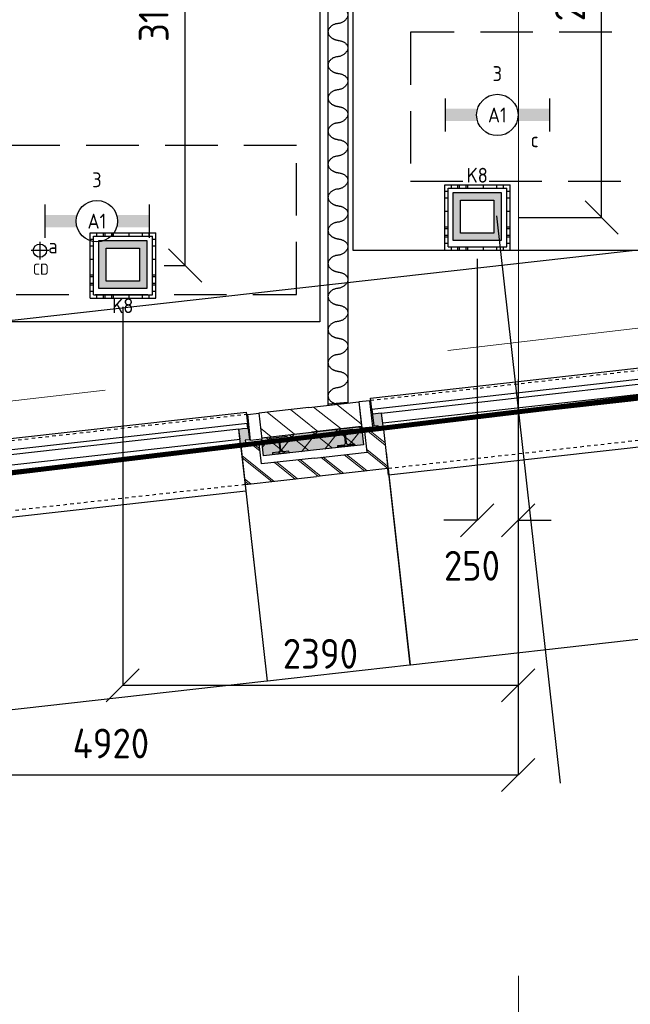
# Model space of a CAD drawing. Header units: millimetres. Extents: x -38032 to 104346, y -31182 to 78566.
# Tile 161 of 213: x 88848 to 92535, y 6717 to 12668. Entities that reach past the tile are written whole.
import ezdxf
from ezdxf.enums import TextEntityAlignment as Align

# ---------------------------------------------------------------- set-up
doc = ezdxf.new("R2010")
doc.units = ezdxf.units.MM
doc.header["$LTSCALE"] = 100
doc.set_wipeout_variables(frame=1)
doc.header["$PDMODE"] = 1
for name, pattern in [('HIDDEN', [9.525, 6.35, -3.175]), ('HIDDEN2', [4.7625, 3.175, -1.5875]), ('STYLE_01', [0.41664, 0.20828, -0.20836]), ('STYLE_11', [5, 3.888855, -0.416718, 0.277786, -0.416641])]:
    doc.linetypes.add(name, pattern=pattern)
for name, color, linetype in [('AL$1A---_ALGEMEEN', 8, 'Continuous'), ('AL------_MAATV', 200, 'Continuous'), ('AL------_MAATVOERING', 2, 'Continuous'), ('AL------_SPARING', 2, 'Continuous'), ('AM$1A---_ARCERING', 8, 'Continuous'), ('BOUWKUNDIG', 8, 'Continuous'), ('brandscheiding', 5, 'HIDDEN'), ('EL6222--', 3, 'Continuous'), ('EL6311--', 3, 'Continuous'), ('LICHT_TEXT018', 1, 'Continuous'), ('versterkte strook', 7, 'Continuous'), ('Vloerdoos', 3, 'Continuous'), ('Vloerdoos (OUD)', 3, 'Continuous')]:
    doc.layers.add(name, color=color, linetype=linetype)
doc.layers.add('stramien', color=1, linetype='Continuous', lineweight=9)
doc.layers.get('Vloerdoos').off()
doc.styles.add('Arial', font='ARIAL.TTF')
doc.styles.add('BURO-018', font='iso.shx', dxfattribs={"height": 90})
doc.styles.get("Standard").update_dxf_attribs({"font": 'iso.shx'})
doc.dimstyles.new('STABICAD', dxfattribs={"dimscale": 100, "dimtxt": 1.8, "dimasz": 2, "dimexe": 0, "dimexo": 2.5, "dimgap": 1.5, "dimtad": 0, "dimdec": 0, "dimrnd": 10, "dimzin": 0, "dimdsep": 46, "dimtxsty": 'Standard', "dimblk1": 'OBLIQUE', "dimblk2": 'OBLIQUE', "dimsah": 1, "dimcen": -3, "dimadec": 0, "dimazin": 0, "dimtfac": 1, "dimtdec": 0, "dimtofl": 0, "dimtmove": 2, "dimatfit": 3, "dimfxl": 0, "dimtvp": 1.055556, "dimtolj": 1, "dimtzin": 0, "dimarcsym": 0})
doc.dimstyles.new('VyA', dxfattribs={"dimtxt": 2.272868, "dimasz": 2.120801, "dimexe": 1.5, "dimexo": 1.59, "dimgap": 0.5, "dimtad": 1, "dimdec": 0, "dimzin": 11, "dimtxsty": 'Arial', "dimblk": 'VW_SLASH', "dimcen": 0, "dimdle": 1, "dimazin": 0, "dimtfac": 0.8, "dimtdec": 0, "dimtix": 1, "dimtmove": 0, "dimatfit": 0, "dimldrblk": 'VW_FILLEDARROW', "dimfxl": 0, "dimfrac": 2, "dimtolj": 1, "dimtzin": 11, "dimarcsym": 0})
pattern_1 = [(135, (0, 0), (70.7107, 70.7107), []), (45, (299.34, -299.34), (70.7107, -70.7107), [])]
pattern_2 = [(45, (0, 0), (70.7107, -70.7107), []), (45, (7.07, -7.07), (70.7107, -70.7107), [])]
pattern_3 = [(45, (0, 0), (70.7107, -70.7107), [])]

# ---------------------------------------------------------------- blocks, each defined once
blk = doc.blocks.new('_Oblique')
at = {"color": 0, "linetype": 'ByBlock', "lineweight": -2}
blk.add_line((-0.5, -0.5), (0.5, 0.5), dxfattribs=at)
blk = doc.blocks.new('*D41')
at = {"layer": 'AL------_MAATVOERING', "color": 0, "lineweight": -2}
for p, q in [((91610, 11222.2), (91610, 9642.6)), ((91857.6, 10493.4), (91857.6, 9642.6)), ((91610, 9642.6), (91410, 9642.6)), ((91857.6, 9642.6), (92057.6, 9642.6))]:
    blk.add_line(p, q, dxfattribs=at)
at = {"layer": 'Defpoints', "color": 0}
for p in [(91610, 11472.2), (91857.6, 10743.4), (91857.6, 9642.6)]:
    blk.add_point(p, dxfattribs=at)
at = {"layer": 'AL------_MAATVOERING', "color": 0, "lineweight": -2, "xscale": 200, "yscale": 200, "zscale": 200}
blk.add_blockref('_Oblique', (91610, 9642.6), dxfattribs=at)
at = {"layer": 'AL------_MAATVOERING', "color": 0, "lineweight": -2, "xscale": 200, "yscale": 200, "zscale": 200, "rotation": 180}
blk.add_blockref('_Oblique', (91857.6, 9642.6), dxfattribs=at)
at = {"layer": 'AL------_MAATVOERING', "color": 0, "insert": (91578.8, 9367.7), "char_height": 180, "attachment_point": 5}
blk.add_mtext('\\A1;250', dxfattribs=at)
blk = doc.blocks.new('*D42')
at = {"layer": 'AL------_MAATVOERING', "color": 0, "lineweight": -2}
for p, q in [((91860, 14300), (92361.8, 14300)), ((92361.8, 11472.2), (92361.8, 14300)), ((91860, 11472.2), (92361.8, 11472.2))]:
    blk.add_line(p, q, dxfattribs=at)
at = {"layer": 'Defpoints', "color": 0}
for p in [(91610, 14300), (92361.8, 14300), (91610, 11472.2)]:
    blk.add_point(p, dxfattribs=at)
at = {"layer": 'AL------_MAATVOERING', "color": 0, "lineweight": -2, "xscale": 200, "yscale": 200, "zscale": 200}
for p, rotation in [((92361.8, 14300), 90), ((92361.8, 11472.2), 270)]:
    blk.add_blockref('_Oblique', p, dxfattribs=dict(at, rotation=rotation))
at = {"layer": 'AL------_MAATVOERING', "color": 0, "insert": (92171.8, 12886.1), "char_height": 180, "attachment_point": 5, "rotation": 90}
blk.add_mtext('\\A1;2830', dxfattribs=at)
blk = doc.blocks.new('*D43')
at = {"layer": 'AL------_MAATVOERING', "color": 0, "lineweight": -2}
for p, q in [((89470, 10932.2), (89470, 8645.7)), ((91857.6, 10203.4), (91857.6, 8645.7)), ((89470, 8645.7), (91857.6, 8645.7))]:
    blk.add_line(p, q, dxfattribs=at)
at = {"layer": 'Defpoints', "color": 0}
for p in [(89470, 11182.2), (91857.6, 10453.4), (91857.6, 8645.7)]:
    blk.add_point(p, dxfattribs=at)
at = {"layer": 'AL------_MAATVOERING', "color": 0, "lineweight": -2, "xscale": 200, "yscale": 200, "zscale": 200, "rotation": 180}
blk.add_blockref('_Oblique', (89470, 8645.7), dxfattribs=at)
at = {"layer": 'AL------_MAATVOERING', "color": 0, "lineweight": -2, "xscale": 200, "yscale": 200, "zscale": 200}
blk.add_blockref('_Oblique', (91857.6, 8645.7), dxfattribs=at)
at = {"layer": 'AL------_MAATVOERING', "color": 0, "insert": (90663.8, 8835.7), "char_height": 180, "attachment_point": 5}
blk.add_mtext('\\A1;2390', dxfattribs=at)
blk = doc.blocks.new('*D44')
at = {"layer": 'AL------_MAATVOERING', "color": 0, "lineweight": -2}
for p, q in [((86940, 10682.2), (86940, 8103.8)), ((91857.6, 9953.4), (91857.6, 8103.8)), ((86940, 8103.8), (91857.6, 8103.8))]:
    blk.add_line(p, q, dxfattribs=at)
at = {"layer": 'Defpoints', "color": 0}
for p in [(86940, 10932.2), (91857.6, 10203.4), (91857.6, 8103.8)]:
    blk.add_point(p, dxfattribs=at)
at = {"layer": 'AL------_MAATVOERING', "color": 0, "lineweight": -2, "xscale": 200, "yscale": 200, "zscale": 200, "rotation": 180}
blk.add_blockref('_Oblique', (86940, 8103.8), dxfattribs=at)
at = {"layer": 'AL------_MAATVOERING', "color": 0, "lineweight": -2, "xscale": 200, "yscale": 200, "zscale": 200}
blk.add_blockref('_Oblique', (91857.6, 8103.8), dxfattribs=at)
at = {"layer": 'AL------_MAATVOERING', "color": 0, "insert": (89398.8, 8293.8), "char_height": 180, "attachment_point": 5}
blk.add_mtext('\\A1;4920', dxfattribs=at)
blk = doc.blocks.new('*D48')
at = {"layer": 'AL------_MAATVOERING', "color": 0, "lineweight": -2}
for p, q in [((89720, 14300), (89847.2, 14300)), ((89847.2, 11182.2), (89847.2, 14300)), ((89720, 11182.2), (89847.2, 11182.2))]:
    blk.add_line(p, q, dxfattribs=at)
at = {"layer": 'Defpoints', "color": 0}
for p in [(89470, 14300), (89847.2, 14300), (89470, 11182.2)]:
    blk.add_point(p, dxfattribs=at)
at = {"layer": 'AL------_MAATVOERING', "color": 0, "lineweight": -2, "xscale": 200, "yscale": 200, "zscale": 200}
for p, rotation in [((89847.2, 14300), 90), ((89847.2, 11182.2), 270)]:
    blk.add_blockref('_Oblique', p, dxfattribs=dict(at, rotation=rotation))
at = {"layer": 'AL------_MAATVOERING', "color": 0, "insert": (89657.2, 12741.1), "char_height": 180, "attachment_point": 5, "rotation": 90}
blk.add_mtext('\\A1;3120', dxfattribs=at)
blk = doc.blocks.new('VLOERDOOS')
at = {"layer": 'Vloerdoos (OUD)'}
for p, q in [((0, 395), (395, 395)), ((0, 395), (0, 0)), ((20, 375), (20, 20)), ((20, 375), (375, 375)), ((40, 375), (40, 395)), ((80, 375), (80, 395)), ((90, 375), (90, 395)), ((130, 375), (130, 395)), ((140, 375), (140, 395)), ((235, 375), (235, 395)), ((315, 375), (315, 395)), ((355, 375), (355, 395)), ((375, 375), (375, 20)), ((395, 395), (395, 0)), ((0, 355), (20, 355)), ((0, 315), (20, 315)), ((0, 305), (20, 305)), ((375, 355), (395, 355)), ((375, 315), (395, 315)), ((375, 305), (395, 305)), ((0, 265), (20, 265)), ((0, 255), (20, 255)), ((375, 265), (395, 265)), ((375, 255), (395, 255)), ((0, 160), (20, 160)), ((375, 160), (395, 160)), ((0, 80), (20, 80)), ((375, 80), (395, 80)), ((0, 40), (20, 40)), ((0, 0), (395, 0)), ((20, 20), (375, 20)), ((40, 0), (40, 20)), ((80, 0), (80, 20)), ((90, 0), (90, 20)), ((130, 0), (130, 20)), ((140, 0), (140, 20)), ((235, 0), (235, 20)), ((315, 0), (315, 20)), ((355, 0), (355, 20)), ((375, 40), (395, 40))]:
    blk.add_line(p, q, dxfattribs=at)
blk = doc.blocks.new('1115B6630')
at = {"color": 0}
for p, q in [((-6.3, 2), (-6.3, -2)), ((6.3, 2), (6.3, -2))]:
    blk.add_line(p, q, dxfattribs=at)
at = {"color": 0, "linetype": 'Continuous'}
blk.add_circle((0, 0), 2.5, dxfattribs=at)
at = {"color": 0}
for points in [[(-2.5, 0.75), (-6.3, 0.75), (-2.5, -0.75), (-6.3, -0.75)], [(2.5, 0.75), (6.3, 0.75), (2.5, -0.75), (6.3, -0.75)]]:
    blk.add_solid(points, dxfattribs=at)
at = {"color": 0, "linetype": 'Continuous', "style": 'BURO-018'}
for tag, p in [('E_GKAST', (0, 8)), ('E_GROEP', (0, 5)), ('E_SGROEP', (4.5, 5)), ('E_ARMCODE', (0, 0)), ('E_SLET', (4.5, -3))]:
    blk.add_attdef(tag, text='', height=1.8, dxfattribs=at).set_placement(p, align=Align.MIDDLE)
blk = doc.blocks.new('E00414')
at = {"color": 0, "linetype": 'Continuous'}
for p, q in [((-2.9, -2.9), (-2.9, 2.9)), ((-2.9, 2.9), (2.9, 2.9)), ((2.9, 2.9), (2.9, -2.9)), ((-2, 2), (2, 2)), ((-2, -2), (-2, 2)), ((2, 2), (2, -2)), ((2, -2), (-2, -2)), ((2.9, -2.9), (-2.9, -2.9))]:
    blk.add_line(p, q, dxfattribs=at)
at = {"color": 0}
for points in [[(-2.9, 2.9), (2.9, 2.9), (-2, 2), (2, 2)], [(-2, -2), (-2.9, -2.9), (-2, 2), (-2.9, 2.9)], [(2, 2), (2.9, 2.9), (2, -2), (2.9, -2.9)], [(2, -2), (2.9, -2.9), (-2, -2), (-2.9, -2.9)]]:
    blk.add_solid(points, dxfattribs=at)
at = {"color": 0, "linetype": 'Continuous', "style": 'BURO-018'}
for tag, p in [('E_GKAST', (0, 8)), ('E_GROEP', (0, 5)), ('E_SGROEP', (4.5, 5))]:
    blk.add_attdef(tag, text='', height=1.8, dxfattribs=at).set_placement(p, align=Align.MIDDLE)
at = {"color": 0, "linetype": 'Continuous', "style": 'BURO-018', "flags": 1}
for tag, p in [('E_VERMCODE', (13, 5)), ('E_MATCODE', (0, 0))]:
    blk.add_attdef(tag, text='', height=1.8, dxfattribs=at).set_placement(p, align=Align.MIDDLE)
blk = doc.blocks.new('Centraaldoos')
at = {"color": 1, "linetype": 'Continuous'}
for p, q in [((-2, 0), (2, 0)), ((0, -2), (0, 2))]:
    blk.add_line(p, q, dxfattribs=at)
at = {"color": 0, "linetype": 'Continuous'}
blk.add_circle((0, 0), 1.5, dxfattribs=at)
at = {"color": 0, "linetype": 'Continuous', "style": 'BURO-018'}
blk.add_attdef('AL_POSNR', text='', height=1.8, dxfattribs=at).set_placement((0, 3), align=Align.CENTER)
at = {"color": 0, "linetype": 'Continuous', "style": 'BURO-018', "flags": 1}
blk.add_attdef('AL_OMS', (0, 0), '', height=1.8, dxfattribs=at)
at = {"layer": 'AL------_MAATV', "style": 'BURO-018'}
blk.add_text('CD', height=2.531, rotation=180, dxfattribs=at).set_placement((1.61, 5.48))
blk = doc.blocks.new('HEA 100')
at = {"layer": 'AM$1A---_ARCERING', "linetype": 'Continuous', "lineweight": 0}
h = blk.add_hatch(color=256, dxfattribs=at)
edge = h.paths.add_edge_path()
edge.add_arc((14.5, -28), 12, 180, 270)
edge.add_line((14.5, -40), (50, -40))
edge.add_line((50, -40), (50, -48))
edge.add_line((50, -48), (-50, -48))
edge.add_line((-50, -48), (-50, -40))
edge.add_line((-50, -40), (-14.5, -40))
edge.add_arc((-14.5, -28), 12, 270, 360)
edge.add_line((-2.5, -28), (-2.5, 28))
edge.add_arc((-14.5, 28), 12, 0, 90)
edge.add_line((-14.5, 40), (-50, 40))
edge.add_line((-50, 40), (-50, 48))
edge.add_line((-50, 48), (50, 48))
edge.add_line((50, 48), (50, 40))
edge.add_line((50, 40), (14.5, 40))
edge.add_arc((14.5, 28), 12, 90, 180)
edge.add_line((2.5, 28), (2.5, -28))
at = {"layer": 'AL$1A---_ALGEMEEN', "color": 0, "flags": 128}
blk.add_lwpolyline([(2.5, -28, 0.414214), (14.5, -40), (50, -40), (50, -48), (-50, -48), (-50, -40), (-14.5, -40, 0.414214), (-2.5, -28), (-2.5, 28, 0.414214), (-14.5, 40), (-50, 40), (-50, 48), (50, 48), (50, 40), (14.5, 40, 0.414214), (2.5, 28)], format="xyb", close=True, dxfattribs=at)
blk = doc.blocks.new('zijdetail kozijn 2kops')
at = {"color": 0}
blk.add_wipeout([(-63, 420), (-130, 420), (-130, 262), (-63, 262)], dxfattribs=at).dxf.layer = 'AL$1A---_ALGEMEEN'
at = {"layer": 'AM$1A---_ARCERING', "linetype": 'Continuous', "lineweight": 0}
blk.add_hatch(color=256, dxfattribs=at).paths.add_polyline_path([(-54.2, 338), (-54.2, 366), (-56, 366), (-56, 266), (-31, 266), (-31, 243), (0, 243), (0, 338), (-22, 338)])
at = {"layer": 'AL$1A---_ALGEMEEN', "color": 0}
for points in [[(-63, 420), (-130, 420), (-130, 262), (-63, 262)], [(-54.2, 338), (-54.2, 366), (-56, 366), (-56, 266), (-31, 266), (-31, 243), (0, 243), (0, 338), (-22, 338)]]:
    blk.add_lwpolyline(points, close=True, dxfattribs=at)
blk = doc.blocks.new('31x_alu-2e-mk106b2-p')
at = {"layer": 'AM$1A---_ARCERING', "linetype": 'Continuous', "lineweight": 0}
for points in [[(-270, 2082), (-160, 2082), (-160, 1778), (-270, 1778)], [(-270, -130), (-160, -130), (-160, -434), (-270, -434)]]:
    blk.add_hatch(color=256, dxfattribs=at).paths.add_polyline_path(points)
at = {"layer": 'AM$1A---_ARCERING', "linetype": 'Continuous', "lineweight": 5}
h = blk.add_hatch(dxfattribs=at)
h.set_pattern_fill('ISOLATIE', color=256, style=0, pattern_type=2)
h.set_pattern_definition(pattern_1)
h.paths.add_polyline_path([(-270, 2082), (-160, 2082), (-160, 1778), (-270, 1778)])
h = blk.add_hatch(dxfattribs=at)
h.set_pattern_fill('ISOLATIE', color=256, style=0, pattern_type=2)
h.set_pattern_definition(pattern_1)
h.paths.add_polyline_path([(-270, -130), (-160, -130), (-160, -434), (-270, -434)])
at = {"layer": 'AL$1A---_ALGEMEEN', "color": 0, "linetype": 'STYLE_01'}
for p, q in [((-420, 1711), (-420, -63)), ((0, 1648), (0, 0))]:
    blk.add_line(p, q, dxfattribs=at)
at = {"layer": 'AL$1A---_ALGEMEEN', "color": 0}
blk.add_line((-270, -434), (-270, -130), dxfattribs=at)
at = {"layer": 'AL$1A---_ALGEMEEN', "color": 0, "flags": 128}
for points in [[(-160, 2082), (-160, 1778), (-270, 1778), (-270, 2082)], [(-270, -130), (-160, -130), (-160, -434)]]:
    blk.add_lwpolyline(points, dxfattribs=at)
at = {"layer": 'AL$1A---_ALGEMEEN', "color": 0}
blk.add_lwpolyline([(-243, 1648), (40, 1648), (40, 0), (-243, 0)], close=True, dxfattribs=at)
at = {"color": 0}
blk.add_wipeout([(-338, 1648), (-338, -46), (-276, -46), (-276, 1648)], dxfattribs=at).dxf.layer = 'AL$1A---_ALGEMEEN'
at = {"layer": 'AL$1A---_ALGEMEEN', "color": 0}
for points in [[(-435, 1704), (-366, 1704), (-366, -56), (-435, -56)], [(-338, 1648), (-338, -46), (-276, -46), (-276, 1648)]]:
    blk.add_lwpolyline(points, close=True, dxfattribs=at)
at = {"color": 0}
for points in [[(-238, 1648), (0, 1648), (0, 2082), (-113, 2082), (-113, 1761), (-238, 1761)], [(-238, 0), (0, 0), (0, -434), (-113, -434), (-113, -113), (-238, -113)], [(-420, -434), (-420, -130), (-270, -130), (-270, -310.6), (-270, -434)]]:
    blk.add_wipeout(points, dxfattribs=at).dxf.layer = 'AL$1A---_ALGEMEEN'
at = {"layer": 'AM$1A---_ARCERING', "linetype": 'Continuous', "lineweight": 5}
h = blk.add_hatch(dxfattribs=at)
h.set_pattern_fill('BAKSTEEN', color=256, style=0, pattern_type=2)
h.set_pattern_definition(pattern_2)
h.paths.add_polyline_path([(-238, 1648), (0, 1648), (0, 2082), (-113, 2082), (-113, 1761), (-238, 1761)])
h = blk.add_hatch(dxfattribs=at)
h.set_pattern_fill('BAKSTEEN', color=256, style=0, pattern_type=2)
h.set_pattern_definition(pattern_2)
h.paths.add_polyline_path([(-238, 0), (0, 0), (0, -434), (-113, -434), (-113, -113), (-238, -113)])
h = blk.add_hatch(dxfattribs=at)
h.set_pattern_fill('KALKZANDSTEEN', color=256, style=0, pattern_type=2)
h.set_pattern_definition(pattern_3)
edge = h.paths.add_edge_path()
edge.add_line((-420, -434), (-420, -130))
edge.add_line((-420, -130), (-270, -130))
edge.add_line((-270, -130), (-270, -310.6))
edge.add_line((-270, -310.6), (-270, -434))
at = {"layer": 'AL$1A---_ALGEMEEN', "color": 0, "flags": 128}
for points in [[(-238, 1648), (0, 1648), (0, 2082)], [(-113, 2082), (-113, 1761), (-238, 1761), (-238, 1648)], [(-238, 0), (0, 0), (0, -434)], [(-113, -434), (-113, -113), (-238, -113), (-238, 0)]]:
    blk.add_lwpolyline(points, dxfattribs=at)
at = {"layer": 'AL$1A---_ALGEMEEN', "color": 0}
blk.add_lwpolyline([(-420, -434), (-420, -130), (-270, -130), (-270, -310.6), (-270, -434)], dxfattribs=at)
at = {"layer": 'AL$1A---_ALGEMEEN', "color": 0, "xscale": -1, "rotation": 90}
blk.add_blockref('HEA 100', (-212, 1883), dxfattribs=at)
at = {"layer": 'AL$1A---_ALGEMEEN', "color": 0, "rotation": 90}
blk.add_blockref('zijdetail kozijn 2kops', (0, 0), dxfattribs=at)
at = {"color": 0}
blk.add_wipeout([(-420, 2082), (-420, 1778), (-270, 1778), (-270, 1958.6), (-270, 2082)], dxfattribs=at).dxf.layer = 'AL$1A---_ALGEMEEN'
at = {"layer": 'AM$1A---_ARCERING', "linetype": 'Continuous', "lineweight": 5}
h = blk.add_hatch(dxfattribs=at)
h.set_pattern_fill('KALKZANDSTEEN', color=256, style=0, pattern_type=2)
h.set_pattern_definition(pattern_3)
edge = h.paths.add_edge_path()
edge.add_line((-420, 2082), (-420, 1778))
edge.add_line((-420, 1778), (-270, 1778))
edge.add_line((-270, 1778), (-270, 1958.6))
edge.add_line((-270, 1958.6), (-270, 2082))
at = {"layer": 'AL$1A---_ALGEMEEN', "color": 0}
blk.add_lwpolyline([(-420, 2082), (-420, 1778), (-270, 1778), (-270, 1958.6), (-270, 2082)], dxfattribs=at)
at = {"layer": 'AL$1A---_ALGEMEEN', "color": 0, "xscale": -1, "rotation": 90}
blk.add_blockref('zijdetail kozijn 2kops', (0, 1648), dxfattribs=at)
blk = doc.blocks.new('31x_alu-2e-mk106b1-p')
at = {"layer": 'AM$1A---_ARCERING', "linetype": 'Continuous', "lineweight": 0}
for points in [[(-270, 2082), (-160, 2082), (-160, 1778), (-270, 1778)], [(-270, -130), (-160, -130), (-160, -434), (-270, -434)]]:
    blk.add_hatch(color=256, dxfattribs=at).paths.add_polyline_path(points)
at = {"layer": 'AM$1A---_ARCERING', "linetype": 'Continuous', "lineweight": 5}
h = blk.add_hatch(dxfattribs=at)
h.set_pattern_fill('ISOLATIE', color=256, style=0, pattern_type=2)
h.set_pattern_definition(pattern_1)
h.paths.add_polyline_path([(-270, 2082), (-160, 2082), (-160, 1778), (-270, 1778)])
h = blk.add_hatch(dxfattribs=at)
h.set_pattern_fill('ISOLATIE', color=256, style=0, pattern_type=2)
h.set_pattern_definition(pattern_1)
h.paths.add_polyline_path([(-270, -130), (-160, -130), (-160, -434), (-270, -434)])
at = {"layer": 'AL$1A---_ALGEMEEN', "color": 0, "linetype": 'STYLE_01'}
for p, q in [((-420, 1711), (-420, -63)), ((0, 1648), (0, 0))]:
    blk.add_line(p, q, dxfattribs=at)
at = {"layer": 'AL$1A---_ALGEMEEN', "color": 0}
blk.add_line((-270, -434), (-270, -130), dxfattribs=at)
at = {"layer": 'AL$1A---_ALGEMEEN', "color": 0, "flags": 128}
for points in [[(-160, 2082), (-160, 1778), (-270, 1778), (-270, 2082)], [(-270, -130), (-160, -130), (-160, -434)]]:
    blk.add_lwpolyline(points, dxfattribs=at)
at = {"layer": 'AL$1A---_ALGEMEEN', "color": 0}
for points in [[(-435, 1704), (-366, 1704), (-366, -56), (-435, -56)], [(-338, 1648), (-276, 1648), (-276, 0), (-338, 0)], [(-243, 1648), (40, 1648), (40, 0), (-243, 0)]]:
    blk.add_lwpolyline(points, close=True, dxfattribs=at)
at = {"color": 0}
for points in [[(-238, 1648), (0, 1648), (0, 2082), (-113, 2082), (-113, 1761), (-238, 1761)], [(-238, 0), (0, 0), (0, -434), (-113, -434), (-113, -113), (-238, -113)]]:
    blk.add_wipeout(points, dxfattribs=at).dxf.layer = 'AL$1A---_ALGEMEEN'
at = {"layer": 'AM$1A---_ARCERING', "linetype": 'Continuous', "lineweight": 5}
h = blk.add_hatch(dxfattribs=at)
h.set_pattern_fill('BAKSTEEN', color=256, style=0, pattern_type=2)
h.set_pattern_definition(pattern_2)
h.paths.add_polyline_path([(-238, 1648), (0, 1648), (0, 2082), (-113, 2082), (-113, 1761), (-238, 1761)])
h = blk.add_hatch(dxfattribs=at)
h.set_pattern_fill('BAKSTEEN', color=256, style=0, pattern_type=2)
h.set_pattern_definition(pattern_2)
h.paths.add_polyline_path([(-238, 0), (0, 0), (0, -434), (-113, -434), (-113, -113), (-238, -113)])
at = {"layer": 'AL$1A---_ALGEMEEN', "color": 0, "flags": 128}
for points in [[(-238, 1648), (0, 1648), (0, 2082)], [(-113, 2082), (-113, 1761), (-238, 1761), (-238, 1648)], [(-238, 0), (0, 0), (0, -434)], [(-113, -434), (-113, -113), (-238, -113), (-238, 0)]]:
    blk.add_lwpolyline(points, dxfattribs=at)
at = {"layer": 'AL$1A---_ALGEMEEN', "color": 0, "xscale": -1, "rotation": 90}
blk.add_blockref('HEA 100', (-212, 1883), dxfattribs=at)
at = {"layer": 'AL$1A---_ALGEMEEN', "color": 0, "rotation": 90}
blk.add_blockref('HEA 100', (-212, -235), dxfattribs=at)
at = {"color": 0}
for points in [[(-420, 2082), (-420, 1778), (-270, 1778), (-270, 1958.6), (-270, 2082)], [(-420, -434), (-420, -130), (-270, -130), (-270, -310.6), (-270, -434)]]:
    blk.add_wipeout(points, dxfattribs=at).dxf.layer = 'AL$1A---_ALGEMEEN'
at = {"layer": 'AM$1A---_ARCERING', "linetype": 'Continuous', "lineweight": 5}
h = blk.add_hatch(dxfattribs=at)
h.set_pattern_fill('KALKZANDSTEEN', color=256, style=0, pattern_type=2)
h.set_pattern_definition(pattern_3)
edge = h.paths.add_edge_path()
edge.add_line((-420, 2082), (-420, 1778))
edge.add_line((-420, 1778), (-270, 1778))
edge.add_line((-270, 1778), (-270, 1958.6))
edge.add_line((-270, 1958.6), (-270, 2082))
h = blk.add_hatch(dxfattribs=at)
h.set_pattern_fill('KALKZANDSTEEN', color=256, style=0, pattern_type=2)
h.set_pattern_definition(pattern_3)
edge = h.paths.add_edge_path()
edge.add_line((-420, -434), (-420, -130))
edge.add_line((-420, -130), (-270, -130))
edge.add_line((-270, -130), (-270, -310.6))
edge.add_line((-270, -310.6), (-270, -434))
at = {"layer": 'AL$1A---_ALGEMEEN', "color": 0}
for points in [[(-420, 2082), (-420, 1778), (-270, 1778), (-270, 1958.6), (-270, 2082)], [(-420, -434), (-420, -130), (-270, -130), (-270, -310.6), (-270, -434)]]:
    blk.add_lwpolyline(points, dxfattribs=at)
at = {"layer": 'AL$1A---_ALGEMEEN', "color": 0, "xscale": -1, "rotation": 90}
blk.add_blockref('zijdetail kozijn 2kops', (0, 1648), dxfattribs=at)
at = {"layer": 'AL$1A---_ALGEMEEN', "color": 0, "rotation": 90}
blk.add_blockref('zijdetail kozijn 2kops', (0, 0), dxfattribs=at)
blk = doc.blocks.new('VW_SLASH')
at = {"layer": 'AL$1A---_ALGEMEEN', "color": 0, "linetype": 'ByBlock', "lineweight": -2}
blk.add_line((0, 0), (-1, 0), dxfattribs=at)
at = {"layer": 'AL$1A---_ALGEMEEN', "color": 0, "linetype": 'ByBlock', "lineweight": 5}
blk.add_line((0.5, 0.5), (-0.5, -0.5), dxfattribs=at)
blk = doc.blocks.new('*D1198')
at = {"layer": 'AL$1A---_ALGEMEEN', "color": 0, "lineweight": -2}
for p, q in [((434, -170.6), (434, -1464.8)), ((2082, -219), (2082, -1464.8)), ((436.1, -1463.3), (2079.9, -1463.3))]:
    blk.add_line(p, q, dxfattribs=at)
at = {"layer": 'AL$1A---_ALGEMEEN', "color": 0, "lineweight": -2, "xscale": 2.12080078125, "yscale": 2.12080078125, "zscale": 2.12080078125, "rotation": 180}
blk.add_blockref('VW_SLASH', (434, -1463.3), dxfattribs=at)
at = {"layer": 'AL$1A---_ALGEMEEN', "color": 0, "lineweight": -2, "xscale": 2.12080078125, "yscale": 2.12080078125, "zscale": 2.12080078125}
blk.add_blockref('VW_SLASH', (2082, -1463.3), dxfattribs=at)
blk = doc.blocks.new('VW_FILLEDARROW')
at = {"layer": 'AL$1A---_ALGEMEEN', "color": 0, "lineweight": -2}
blk.add_solid([(0, 0), (0.5, 0.5), (0.5, -0.5)], dxfattribs=at)
blk = doc.blocks.new('*D1200')
at = {"layer": 'AL$1A---_ALGEMEEN', "color": 0, "lineweight": -2}
for p, q in [((4597.5, -170.6), (4597.5, -1464.8)), ((2950, -271.6), (2950, -1464.8)), ((2952.1, -1463.3), (4595.4, -1463.3))]:
    blk.add_line(p, q, dxfattribs=at)
at = {"layer": 'AL$1A---_ALGEMEEN', "color": 0, "lineweight": -2, "xscale": 2.12080078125, "yscale": 2.12080078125, "zscale": 2.12080078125, "rotation": 180}
blk.add_blockref('VW_SLASH', (2950, -1463.3), dxfattribs=at)
at = {"layer": 'AL$1A---_ALGEMEEN', "color": 0, "lineweight": -2, "xscale": 2.12080078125, "yscale": 2.12080078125, "zscale": 2.12080078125}
blk.add_blockref('VW_SLASH', (4597.5, -1463.3), dxfattribs=at)
blk = doc.blocks.new('*D1201')
at = {"layer": 'AL$1A---_ALGEMEEN', "color": 0, "lineweight": -2}
for p, q in [((2949.5, -170.6), (2949.5, -1464.8)), ((2082, -271.6), (2082, -1464.8)), ((2084.1, -1463.3), (2947.4, -1463.3))]:
    blk.add_line(p, q, dxfattribs=at)
at = {"layer": 'AL$1A---_ALGEMEEN', "color": 0, "lineweight": -2, "xscale": 2.12080078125, "yscale": 2.12080078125, "zscale": 2.12080078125, "rotation": 180}
blk.add_blockref('VW_SLASH', (2082, -1463.3), dxfattribs=at)
at = {"layer": 'AL$1A---_ALGEMEEN', "color": 0, "lineweight": -2, "xscale": 2.12080078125, "yscale": 2.12080078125, "zscale": 2.12080078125}
blk.add_blockref('VW_SLASH', (2949.5, -1463.3), dxfattribs=at)
blk = doc.blocks.new('metselwerk zo gevel 2e verd')
at = {"layer": 'AL$1A---_ALGEMEEN', "color": 0, "rotation": 269.999999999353}
blk.add_blockref('31x_alu-2e-mk106b2-p', (434, -270.49966), dxfattribs=at)
blk.add_blockref('31x_alu-2e-mk106b1-p', (2949.5, -270.49966), dxfattribs=at)
at = {"layer": 'AL$1A---_ALGEMEEN', "color": 0}
dim = blk.add_linear_dim(base=(2082, -1463.28595), p1=(434, -168.99966), p2=(2082, -217.44536), dimstyle='VyA', override={"dimtxt": 2.272868, "dimgap": 25, "dimlfac": 50, "dimpost": '13K+V=<>', "dimtxsty": 'Arial', "dimtmove": 2}, dxfattribs=at)
dim.commit()
dim.dimension.update_dxf_attribs({"geometry": '*D1198', "text_midpoint": (1258, -1437.12471)})
blk.add_line((3773.5, -2275.00786), (3773.5, 1174.99214), dxfattribs=at)
for base, p1, p2, override, picture, middle in [((2949.5, -1463.28595), (2082, -270), (2949.5, -168.99966), {"dimtxt": 2.272868, "dimgap": 25, "dimlfac": 50, "dimpost": '7K-V=<>', "dimtxsty": 'Arial', "dimtmove": 2}, '*D1201', (2515.75, -1437.12471)), ((4597.5, -1463.28595), (2950, -270), (4597.5, -168.99966), {"dimtxt": 2.272868, "dimgap": 25, "dimlfac": 50, "dimpost": '13K+V=<>', "dimtxsty": 'Arial', "dimtmove": 2}, '*D1200', (3773.75, -1437.12471))]:
    dim = blk.add_linear_dim(base=base, p1=p1, p2=p2, dimstyle='VyA', override=override, dxfattribs=at)
    dim.commit()
    dim.dimension.update_dxf_attribs({"geometry": picture, "text_midpoint": middle})
blk = doc.blocks.new('200254 W 212 3 04-12-2007')
at = {"layer": 'AL$1A---_ALGEMEEN', "linetype": 'Continuous', "lineweight": 30}
blk.add_lwpolyline([(54512, -10462.5), (54632, -10462.5), (54631.2, -14636.2), (54512, -14649.6)], close=True, dxfattribs=at)
at = {"layer": 'AL$1A---_ALGEMEEN'}
blk.add_open_spline([(54571.6, -12242.9), (54572.3, -12243.6), (54575.6, -12244), (54610.7, -12248.6), (54640.3, -12292.4), (54600.3, -12340.3), (54538.6, -12345.2), (54502.5, -12393.2), (54539.1, -12438.7), (54571.6, -12442.9)], degree=2, knots=[0, 0, 0, 1, 1, 2, 3, 4, 5, 6, 7, 7, 7], dxfattribs=at)
at = {"layer": 'AL$1A---_ALGEMEEN', "rotation": 6.407550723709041}
blk.add_blockref('metselwerk zo gevel 2e verd', (51912.1, -15092), dxfattribs=at)
at = {"layer": 'AL$1A---_ALGEMEEN'}
for points in [[(49632.2, -8846.6), (54462, -8846.6), (54462, -14143.7), (49632.2, -14143.7)], [(58358.7, -13111.8), (62056, -13111.8), (62056, -10537.6), (54661.5, -10537.6), (54661.5, -13711.8), (56656, -13711.8), (58358.7, -13711.8)]]:
    blk.add_lwpolyline(points, close=True, dxfattribs=at)
at = {"layer": 'AL$1A---_ALGEMEEN', "linetype": 'Continuous'}
blk.add_lwpolyline([(54512, -10462.5), (54632, -10462.5), (54631.2, -14631.4), (54512, -14642.5)], close=True, dxfattribs=at)
at = {"layer": 'AL$1A---_ALGEMEEN'}
for points in [[(54571.6, -12442.9), (54572.3, -12443.6), (54575.6, -12444), (54610.7, -12448.6), (54640.3, -12492.4), (54600.3, -12540.3), (54538.6, -12545.2), (54502.5, -12593.2), (54539.1, -12638.7), (54571.6, -12642.9)], [(54571.6, -12642.9), (54572.3, -12643.6), (54575.6, -12644), (54610.7, -12648.6), (54640.3, -12692.4), (54600.3, -12740.3), (54538.6, -12745.2), (54502.5, -12793.2), (54539.1, -12838.7), (54571.6, -12842.9)], [(54571.6, -12842.9), (54572.3, -12843.6), (54575.6, -12844), (54610.7, -12848.6), (54640.3, -12892.4), (54600.3, -12940.3), (54538.6, -12945.2), (54502.5, -12993.2), (54539.1, -13038.7), (54571.6, -13042.9)], [(54571.6, -13042.9), (54572.3, -13043.6), (54575.6, -13044), (54610.7, -13048.6), (54640.3, -13092.4), (54600.3, -13140.3), (54538.6, -13145.2), (54502.5, -13193.2), (54539.1, -13238.7), (54571.6, -13242.9)], [(54571.6, -13242.9), (54572.3, -13243.6), (54575.6, -13244), (54610.7, -13248.6), (54640.3, -13292.4), (54600.3, -13340.3), (54538.6, -13345.2), (54502.5, -13393.2), (54539.1, -13438.7), (54571.6, -13442.9)], [(54571.6, -13442.9), (54572.3, -13443.6), (54575.6, -13444), (54610.7, -13448.6), (54640.3, -13492.4), (54600.3, -13540.3), (54538.6, -13545.2), (54502.5, -13593.2), (54539.1, -13638.7), (54571.6, -13642.9)], [(54571.6, -13642.9), (54572.3, -13643.6), (54575.6, -13644), (54610.7, -13648.6), (54640.3, -13692.4), (54600.3, -13740.3), (54538.6, -13745.2), (54502.5, -13793.2), (54539.1, -13838.7), (54571.6, -13842.9)], [(54571.6, -13842.9), (54572.3, -13843.6), (54575.6, -13844), (54610.7, -13848.6), (54640.3, -13892.4), (54600.3, -13940.3), (54538.6, -13945.2), (54502.5, -13993.2), (54539.1, -14038.7), (54571.6, -14042.9)], [(54571.6, -14042.9), (54572.3, -14043.6), (54575.6, -14044), (54610.7, -14048.6), (54640.3, -14092.4), (54600.3, -14140.3), (54538.6, -14145.2), (54502.5, -14193.2), (54539.1, -14238.7), (54571.6, -14242.9)], [(54571.6, -14242.9), (54572.3, -14243.6), (54575.6, -14244), (54610.7, -14248.6), (54640.3, -14292.4), (54600.3, -14340.3), (54538.6, -14345.2), (54502.5, -14393.2), (54539.1, -14438.7), (54571.6, -14442.9)], [(54571.6, -14442.9), (54572.3, -14443.6), (54575.6, -14444), (54610.7, -14448.6), (54640.3, -14492.4), (54600.3, -14540.3), (54538.6, -14545.2), (54502.5, -14593.2), (54539.1, -14638.7), (54571.6, -14642.9)]]:
    blk.add_open_spline(points, degree=2, knots=[0, 0, 0, 1, 1, 2, 3, 4, 5, 6, 7, 7, 7], dxfattribs=at)
at = {"layer": 'stramien', "linetype": 'STYLE_11', "ltscale": 50}
for p, q in [((55661, -41013.6), (55661, 36216.4)), ((-44094.9, -25876.1), (63006, -13412.7))]:
    blk.add_line(p, q, dxfattribs=at)

msp = doc.modelspace()

# ---------------------------------------------------------------- block references
at = {"layer": 'BOUWKUNDIG'}
msp.add_blockref('200254 W 212 3 04-12-2007', (36198, 24986.5), dxfattribs=at)

# ---------------------------------------------------------------- next in the draw order: linework, layer by layer
at = {"layer": 'brandscheiding', "const_width": 30}
msp.add_lwpolyline([(58113.1, 6498.6), (74727.9, 8358.8), (74842.4, 7939.3), (75357.5, 8015.5), (75452.9, 7653.2), (78524.8, 8015.5), (78524.8, 8358.8), (79135.4, 8435.1), (79097.2, 8759.3), (99160.7, 11178.5), (99160.7, 46529.3), (78677.5, 46529.3)], dxfattribs=at)
at = {"layer": 'LICHT_TEXT018', "linetype": 'HIDDEN2'}
for points in [[(91207.1, 11692.1), (95757.1, 11692.1), (95757.1, 12592.1), (91207.1, 12592.1)], [(85969.9, 11007.9), (90519.9, 11007.9), (90519.9, 11907.9), (85969.9, 11907.9)]]:
    msp.add_lwpolyline(points, close=True, dxfattribs=at)
at = {"layer": 'versterkte strook'}
msp.add_line((13600.1, 2407.5), (101326.6, 12259.4), dxfattribs=at)

# ---------------------------------------------------------------- next in the draw order: block references
at = {"layer": 'AL------_SPARING', "xscale": 26.66666666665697, "yscale": 26.66666666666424, "zscale": 26.66666666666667, "rotation": 180}
msp.add_blockref('Centraaldoos', (88970.4, 11272.1), dxfattribs=at)
at = {"layer": 'EL6222--'}
ref = msp.add_blockref('E00414', (91610.6, 11477.9), dxfattribs=dict(at, xscale=50, yscale=50, zscale=50))
ref.add_attrib('E_GROEP', 'K8', dxfattribs={"layer": '0', "color": 1, "linetype": 'Continuous', "height": 90, "style": 'BURO-018'}).set_placement((91610.6, 11727.9), align=Align.MIDDLE)
ref = msp.add_blockref('E00414', (89470.6, 11187.9), dxfattribs=dict(at, xscale=50, yscale=50, zscale=50))
ref.add_attrib('E_GROEP', 'K8', dxfattribs={"layer": '0', "color": 1, "linetype": 'Continuous', "height": 90, "style": 'BURO-018'}).set_placement((89470.6, 10939.3), align=Align.MIDDLE)
at = {"layer": 'EL6311--'}
ref = msp.add_blockref('1115B6630', (91732.1, 12092.1), dxfattribs=dict(at, xscale=50, yscale=50, zscale=50))
ref.add_attrib('E_ARMCODE', 'A1', dxfattribs={"layer": '0', "color": 1, "linetype": 'Continuous', "height": 90, "style": 'BURO-018'}).set_placement((91732.1, 12092.1), align=Align.MIDDLE)
ref.add_attrib('E_SLET', 'c', dxfattribs={"layer": '0', "color": 1, "linetype": 'Continuous', "height": 90, "style": 'BURO-018'}).set_placement((91957.1, 11942.1), align=Align.MIDDLE)
ref.add_attrib('E_GROEP', '3', dxfattribs={"layer": '0', "color": 1, "linetype": 'Continuous', "height": 90, "style": 'BURO-018'}).set_placement((91732.1, 12342.1), align=Align.MIDDLE)
ref = msp.add_blockref('1115B6630', (89314.2, 11450.2), dxfattribs=dict(at, xscale=50, yscale=50, zscale=50))
ref.add_attrib('E_ARMCODE', 'A1', dxfattribs={"layer": '0', "color": 1, "linetype": 'Continuous', "height": 90, "style": 'BURO-018'}).set_placement((89314.2, 11450.2), align=Align.MIDDLE)
ref.add_attrib('E_SLET', 'a', dxfattribs={"layer": '0', "color": 1, "linetype": 'Continuous', "height": 90, "style": 'BURO-018'}).set_placement((89049, 11300.2), align=Align.MIDDLE)
ref.add_attrib('E_GROEP', '3', dxfattribs={"layer": '0', "color": 1, "linetype": 'Continuous', "height": 90, "style": 'BURO-018'}).set_placement((89314.2, 11700.2), align=Align.MIDDLE)
at = {"layer": 'Vloerdoos', "rotation": 90}
for p in [(91809.3, 11274.4), (89669.3, 10984.4)]:
    msp.add_blockref('VLOERDOOS', p, dxfattribs=at)

# ---------------------------------------------------------------- next in the draw order: dimensions: what is measured, and where the dimension line sits
at = {"layer": 'AL------_MAATVOERING'}
for base, p1, p2, picture, middle in [((89847.2, 14300), (89470, 11182.2), (89470, 14300), '*D48', (89657.2, 12741.1)), ((92361.8, 14300), (91610, 11472.2), (91610, 14300), '*D42', (92171.8, 12886.1))]:
    dim = msp.add_linear_dim(base=base, p1=p1, p2=p2, angle=90, dimstyle='STABICAD', dxfattribs=at)
    dim.commit()
    dim.dimension.update_dxf_attribs({"geometry": picture, "text_midpoint": middle})
dim = msp.add_linear_dim(base=(91857.6, 9642.6), p1=(91610, 11472.2), p2=(91857.6, 10743.4), dimstyle='STABICAD', dxfattribs=at)
dim.commit()
dim.dimension.update_dxf_attribs({"geometry": '*D41', "text_midpoint": (91578.8, 9367.7), "dimtype": 160})
for base, p1, p2, picture, middle in [((91857.6, 8645.7), (89470, 11182.2), (91857.6, 10453.4), '*D43', (90663.8, 8835.7)), ((91857.6, 8103.8), (86940, 10932.2), (91857.6, 10203.4), '*D44', (89398.8, 8293.8))]:
    dim = msp.add_linear_dim(base=base, p1=p1, p2=p2, dimstyle='STABICAD', dxfattribs=at)
    dim.commit()
    dim.dimension.update_dxf_attribs({"geometry": picture, "text_midpoint": middle})

doc.saveas('drawing.dxf')
